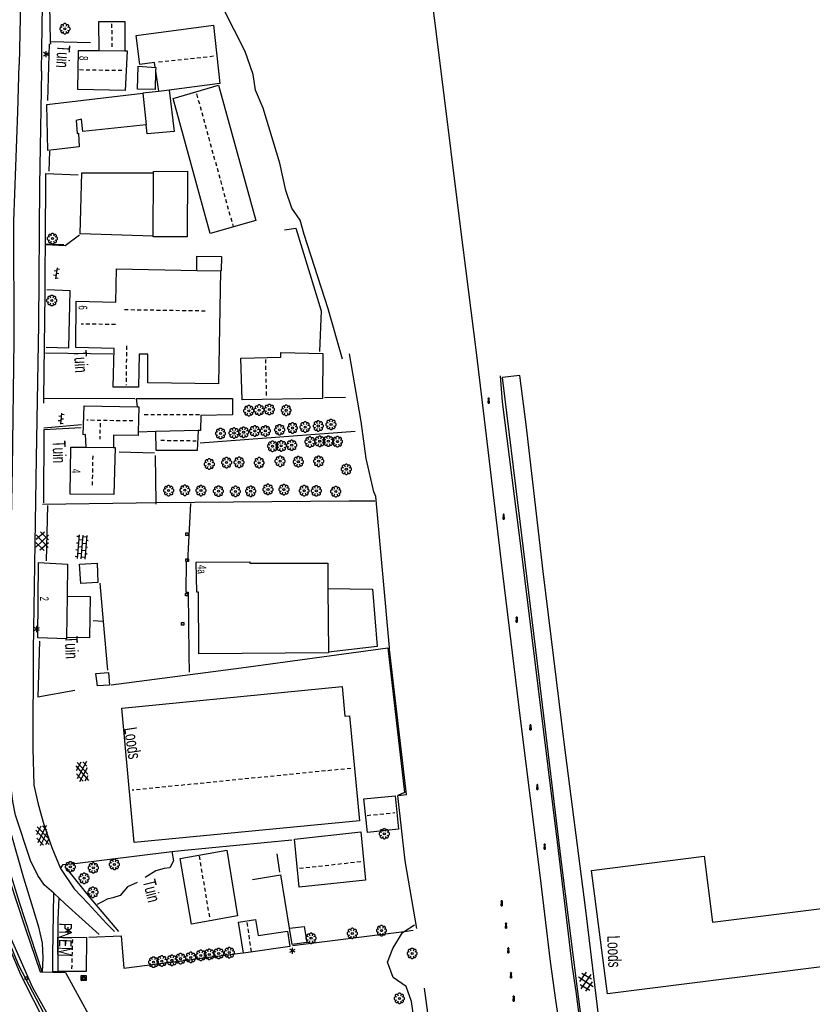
# Model space of a CAD drawing. Extents: x 99796 to 103543, y 406299 to 407646.
# Tile 33 of 85: x 101071 to 101225, y 406804 to 406996. Entities that reach past the tile are written whole.
import ezdxf
from ezdxf.enums import TextEntityAlignment as Align

# ---------------------------------------------------------------- set-up
doc = ezdxf.new("R2010")
doc.units = 0
doc.linetypes.add('Cult-sch', pattern=[4.5, 2.5, -2])
doc.linetypes.add('Noklijn', pattern=[1.25, 0.75, -0.5])
for name, color, linetype in [('1101', 252, 'CONTINUOUS'), ('1103', 252, 'CONTINUOUS'), ('1106', 252, 'CONTINUOUS'), ('1110', 252, 'CONTINUOUS'), ('1206', 252, 'CONTINUOUS'), ('1304', 252, 'CONTINUOUS'), ('1305', 252, 'CONTINUOUS'), ('1401', 252, 'CONTINUOUS'), ('1404', 252, 'CONTINUOUS'), ('1701', 252, 'CONTINUOUS'), ('1901', 252, 'Noklijn'), ('2001', 252, 'CONTINUOUS'), ('2004', 252, 'Hekwerk'), ('2005', 252, 'Raster'), ('2006', 252, 'Heg haag'), ('2010', 252, 'Cult-sch'), ('2701', 252, 'CONTINUOUS'), ('2810', 252, 'CONTINUOUS'), ('2901', 252, 'CONTINUOUS'), ('3001', 252, 'CONTINUOUS'), ('3605', 252, 'CONTINUOUS'), ('4401', 252, 'CONTINUOUS'), ('4404', 252, 'CONTINUOUS'), ('4411', 252, 'CONTINUOUS'), ('4413', 252, 'CONTINUOUS'), ('4501', 252, 'CONTINUOUS'), ('4502', 252, 'CONTINUOUS')]:
    doc.layers.add(name, color=color, linetype=linetype)
doc.linetypes.add('Heg haag', pattern='A,4,-1,[4,dgnlstyle.shx,S=0.004016,R=0,X=0,Y=0],-1', length=6)
doc.linetypes.add('Hekwerk', pattern='A,4,-1,[1,dgnlstyle.shx,S=0.004,R=0,X=0,Y=0],-1', length=6)
doc.linetypes.add('Raster', pattern='A,4,-1,[1,dgnlstyle.shx,S=0.004,R=0,X=0,Y=0],-1', length=6)

# ---------------------------------------------------------------- blocks, each defined once
blk = doc.blocks.new('IMG-KAST', base_point=(97500.879966, 403507.602474))
at = {"layer": '2810'}
for points in [[(97500.379966, 403508.102474, 0), (97501.379966, 403508.102474, 0), (97501.379966, 403507.102474, 0), (97500.379966, 403507.102474, 0)], [(97500.618198, 403507.866454, 0), (97501.129648, 403507.866454, 0), (97501.129648, 403507.789878, 0), (97500.618198, 403507.789878, 0)], [(97500.618198, 403507.709163, 0), (97501.129648, 403507.709163, 0), (97501.129648, 403507.270405, 0), (97500.618198, 403507.270405, 0)]]:
    blk.add_polyline3d(points, close=True, dxfattribs=at)
for points in [[(97500.416612, 403507.165485, 0), (97500.416612, 403508.044589, 0)], [(97500.438212, 403508.066188, 0), (97501.317777, 403508.066188, 0)], [(97501.317777, 403507.143885, 0), (97500.438212, 403507.143885, 0)], [(97501.339377, 403508.044589, 0), (97501.339377, 403507.165485, 0)]]:
    blk.add_polyline3d(points, dxfattribs=at)
blk.add_circle((97500.703094, 403507.568429), 0.035426, dxfattribs=at)
for centre, start, end in [((97500.438212, 403508.044589), 90, 180), ((97500.438212, 403507.165485), 180, 270), ((97501.317777, 403508.044589), 0, 90), ((97501.317777, 403507.165485), 270, 0)]:
    blk.add_arc(centre, 0.0216, start, end, dxfattribs=at)
blk = doc.blocks.new('LICHTMAST', base_point=(106423.199838, 404577.892233))
at = {"layer": '2701'}
for points in [[(106422.680222, 404577.592233, 0), (106423.719453, 404578.192234, 0)], [(106423.719453, 404577.592234, 0), (106422.680222, 404578.192233, 0)], [(106423.199838, 404577.292233, 0), (106423.199838, 404578.492233, 0)]]:
    blk.add_polyline3d(points, dxfattribs=at)
blk = doc.blocks.new('BOOM', base_point=(97503.821083, 403507.602474))
at = {"layer": '2901'}
for points in [[(97503.321083, 403507.852474, 0), (97503.071083, 403507.977474, 0), (97502.821083, 403507.727474, 0), (97502.821083, 403507.477474, 0), (97503.071083, 403507.227474, 0), (97503.321083, 403507.352474, 0)], [(97503.491578, 403508.39797, 0), (97503.202364, 403508.39797, 0), (97503.025588, 403508.221193, 0), (97503.025588, 403507.931979, 0)], [(97503.025588, 403507.27297, 0), (97503.025588, 403506.983756, 0), (97503.202364, 403506.806979, 0), (97503.491578, 403506.806979, 0)], [(97504.071083, 403508.102474, 0), (97504.196083, 403508.352474, 0), (97503.946083, 403508.602474, 0), (97503.696083, 403508.602474, 0), (97503.446083, 403508.352474, 0), (97503.571083, 403508.102474, 0)], [(97503.571083, 403507.102474, 0), (97503.446083, 403506.852474, 0), (97503.696083, 403506.602474, 0), (97503.946083, 403506.602474, 0), (97504.196083, 403506.852474, 0), (97504.071083, 403507.102474, 0)], [(97504.616578, 403507.931979, 0), (97504.616578, 403508.221193, 0), (97504.439801, 403508.39797, 0), (97504.150588, 403508.39797, 0)], [(97504.150588, 403506.806979, 0), (97504.439801, 403506.806979, 0), (97504.616578, 403506.983756, 0), (97504.616578, 403507.27297, 0)], [(97504.321083, 403507.352474, 0), (97504.571083, 403507.227474, 0), (97504.821083, 403507.477474, 0), (97504.821083, 403507.727474, 0), (97504.571083, 403507.977474, 0), (97504.321083, 403507.852474, 0)]]:
    blk.add_polyline3d(points, dxfattribs=at)
blk.add_circle((97503.821083, 403507.602474), 0.2, dxfattribs=at)
blk.add_circle((97503.821083, 403507.602474), 0.2, dxfattribs=at)
blk = doc.blocks.new('GV4', base_point=(106423.199838, 404577.892233))
at = {"layer": '4401'}
for points in [[(106423.199838, 404577.923483, 0), (106423.293588, 404577.985983, 0)], [(106423.199838, 404577.829733, 0), (106423.449838, 404577.985983, 0)], [(106423.199838, 404577.985983, 0), (106423.512338, 404577.798483, 0)], [(106423.262338, 404577.798483, 0), (106423.574838, 404577.985983, 0)], [(106423.324838, 404577.985983, 0), (106423.574838, 404577.829733, 0)], [(106423.481088, 404577.985983, 0), (106423.574838, 404577.923483, 0)], [(106423.199838, 404577.892233, 0), (106423.356088, 404577.798483, 0)], [(106423.418588, 404577.798483, 0), (106423.574838, 404577.892233, 0)]]:
    blk.add_polyline3d(points, dxfattribs=at)
blk = doc.blocks.new('STRAATKOLK', base_point=(97500.879966, 403507.602474))
at = {"layer": '3605'}
blk.add_polyline3d([(97500.629966, 403507.352474, 0), (97500.629966, 403507.852474, 0), (97501.129966, 403507.852474, 0), (97501.129966, 403507.352474, 0)], close=True, dxfattribs=at)
blk = doc.blocks.new('OV4', base_point=(97503.821083, 403507.602474))
at = {"layer": '4404'}
for points in [[(97503.914833, 403507.696224, 0), (97503.914833, 403507.664974, 0)], [(97504.039833, 403507.696224, 0), (97504.039833, 403507.664974, 0)], [(97504.164833, 403507.696224, 0), (97504.164833, 403507.664974, 0)], [(97503.821083, 403507.664974, 0), (97504.258583, 403507.664974, 0)], [(97503.821083, 403507.602474, 0), (97504.258583, 403507.602474, 0)], [(97503.821083, 403507.539974, 0), (97504.258583, 403507.539974, 0)], [(97503.852333, 403507.664974, 0), (97503.852333, 403507.602474, 0)], [(97503.852333, 403507.539974, 0), (97503.852333, 403507.508724, 0)], [(97503.914833, 403507.602474, 0), (97503.914833, 403507.539974, 0)], [(97503.977333, 403507.664974, 0), (97503.977333, 403507.602474, 0)], [(97503.977333, 403507.539974, 0), (97503.977333, 403507.508724, 0)], [(97504.039833, 403507.602474, 0), (97504.039833, 403507.539974, 0)], [(97504.102333, 403507.664974, 0), (97504.102333, 403507.602474, 0)], [(97504.102333, 403507.539974, 0), (97504.102333, 403507.508724, 0)], [(97504.164833, 403507.602474, 0), (97504.164833, 403507.539974, 0)], [(97504.227333, 403507.664974, 0), (97504.227333, 403507.602474, 0)], [(97504.227333, 403507.539974, 0), (97504.227333, 403507.508724, 0)]]:
    blk.add_polyline3d(points, dxfattribs=at)
blk = doc.blocks.new('GV6', base_point=(97503.821083, 403517.176353))
at = {"layer": '4411'}
for points in [[(97503.821083, 403517.145103, 0), (97503.977333, 403517.270103, 0)], [(97503.821083, 403517.207603, 0), (97503.977333, 403517.082603, 0)], [(97503.883583, 403517.082603, 0), (97504.133583, 403517.270103, 0)], [(97503.883583, 403517.270103, 0), (97504.133583, 403517.082603, 0)], [(97504.039833, 403517.270103, 0), (97504.196083, 403517.145103, 0)], [(97504.039833, 403517.082603, 0), (97504.196083, 403517.207603, 0)]]:
    blk.add_polyline3d(points, dxfattribs=at)
blk = doc.blocks.new('OV6', base_point=(97503.821083, 403517.176353))
at = {"layer": '4413'}
for points in [[(97503.821083, 403517.176353, 0), (97504.133583, 403517.176353, 0)], [(97503.852333, 403517.176353, 0), (97503.852333, 403517.207603, 0)], [(97503.914833, 403517.176353, 0), (97503.914833, 403517.145103, 0)], [(97503.977333, 403517.176353, 0), (97503.977333, 403517.207603, 0)], [(97504.039833, 403517.176353, 0), (97504.039833, 403517.145103, 0)], [(97504.102333, 403517.176353, 0), (97504.102333, 403517.207603, 0)]]:
    blk.add_polyline3d(points, dxfattribs=at)
blk = doc.blocks.new('PAALTJE', base_point=(97500.879966, 403507.602474))
at = {"layer": '3001'}
for points in [[(97500.929966, 403508.552474, 0), (97500.979966, 403508.552474, 0), (97500.979966, 403508.502474, 0), (97500.929966, 403508.502474, 0), (97500.979966, 403507.602474, 0), (97500.779966, 403507.602474, 0), (97500.829966, 403508.502474, 0), (97500.779966, 403508.502474, 0), (97500.779966, 403508.552474, 0), (97500.829966, 403508.552474, 0)], [(97500.829966, 403508.552474, 0), (97500.779966, 403508.552474, 0), (97500.779966, 403508.502474, 0), (97500.829966, 403508.502474, 0), (97500.779966, 403507.602474, 0), (97500.979966, 403507.602474, 0), (97500.929966, 403508.502474, 0), (97500.979966, 403508.502474, 0), (97500.979966, 403508.552474, 0), (97500.929966, 403508.552474, 0)]]:
    blk.add_polyline3d(points, dxfattribs=at)
blk.add_arc((97500.879966, 403508.552474), 0.05, 0, 180, dxfattribs=at)
blk.add_arc((97500.879966, 403508.552474), 0.05, 0, 180, dxfattribs=at)

msp = doc.modelspace()

# ---------------------------------------------------------------- linework, layer by layer
at = {"layer": '1101'}
msp.add_polyline3d([(101115.725858, 406763.458166, 2.788197), (101115.021018, 406763.794981, 2.789), (101109.27811, 406767.15482, 2.744), (101105.68097, 406769.483127, 2.738), (101098.259819, 406774.955951, 2.627), (101093.929914, 406778.537817, 2.534), (101090.18786, 406782.023944, 2.462), (101085.755137, 406787.211038, 2.351), (101082.063002, 406792.585887, 2.219), (101079.356951, 406796.98918, 2.108), (101078.073961, 406799.324937, 2.06), (101073.507873, 406807.604023, 1.898), (101067.75164, 406820.575608, 1.537382)], dxfattribs=at)
at = {"layer": '1103'}
for points in [[(101076.406894, 406901.378893, 2.336), (101076.156927, 406890.584864, 2.339)], [(101104.267968, 406901.740991, 1.877), (101103.652922, 406890.457087, 1.874), (101103.407053, 406890.444048, 1.874), (101103.350056, 406884.46384, 1.874), (101103.826893, 406884.482093, 1.874), (101103.955043, 406872.284003, 1.928), (101103.97814, 406868.901067, 1.925)]]:
    msp.add_polyline3d(points, dxfattribs=at)
at = {"layer": '1106'}
msp.add_polyline3d([(101125.516971, 406758.808726, 2.826375), (101125.423891, 406758.841835, 2.825), (101123.078076, 406759.64389, 2.822), (101120.009927, 406760.837101, 2.768), (101117.144061, 406762.13909, 2.777), (101114.665998, 406763.32783, 2.786), (101112.050844, 406764.74791, 2.792), (101109.278856, 406766.34904, 2.75), (101107.061935, 406767.807119, 2.735), (101102.043969, 406771.242954, 2.687), (101095.715819, 406776.145063, 2.576), (101091.356111, 406779.931076, 2.522), (101087.313054, 406784.263961, 2.408), (101082.606149, 406790.443845, 2.261), (101079.042164, 406796.130128, 2.141), (101070.799959, 406811.834835, 1.718), (101067.332109, 406820.421941, 1.499959)], dxfattribs=at)
at = {"layer": '1110'}
for points in [[(101075.231937, 406985.923984, 2.552), (101075.353009, 406994.457134, 2.624), (101075.618995, 407011.749186, 2.648), (101075.756086, 407032.551952, 2.675), (101075.487865, 407042.469048, 2.669), (101075.190959, 407047.466897, 2.672), (101074.279008, 407058.684864, 2.612), (101073.006821, 407070.824095, 2.738), (101071.460081, 407087.236979, 2.759), (101071.308089, 407126.650923, 2.813), (101071.502177, 407142.341845, 3.092), (101071.616171, 407149.333098, 2.984), (101071.92686, 407161.797174, 3.023), (101072.304977, 407178.933882, 2.975), (101072.429029, 407183.705234, 2.965803)], [(101047.674847, 407160.741054, 0.938), (101049.666015, 407157.301121, 1.214), (101060.635877, 407131.960951, 2.606), (101061.351133, 407129.837163, 2.813), (101063.714085, 407121.885159, 2.903), (101065.292863, 407115.476169, 2.861), (101065.98912, 407110.299133, 2.867), (101066.438017, 407095.381953, 2.693), (101068.662015, 407071.480863, 2.759), (101071.431024, 407044.059001, 2.6), (101071.583015, 407040.917092, 2.636), (101071.667952, 407037.055083, 2.66), (101071.682108, 407025.854998, 2.597), (101071.409044, 407011.400126, 2.618), (101070.896072, 406987.182014, 2.402)], [(101077.645553, 406825.864651, 2.607417), (101075.84512, 406827.478074, 2.522), (101074.533073, 406829.316132, 2.513), (101073.112992, 406832.219996, 2.51), (101070.19907, 406841.064953, 2.516), (101069.674922, 406843.714006, 2.441), (101068.850143, 406850.327142, 2.447), (101068.204177, 406855.769046, 2.396), (101068.508906, 406868.125834, 2.366), (101069.192869, 406889.082827, 2.369), (101069.572104, 406908.566095, 2.339), (101069.915948, 406933.445074, 2.336), (101069.876833, 406956.724041, 2.273), (101070.627106, 406977.98986, 2.369), (101070.896072, 406987.182014, 2.402)], [(101075.231937, 406985.923984, 2.552), (101074.85084, 406963.720136, 2.375), (101074.638871, 406936.620884, 2.345), (101074.219031, 406910.565086, 2.336), (101073.606966, 406873.191856, 2.345), (101073.53395, 406854.072176, 2.444), (101073.757095, 406846.884974, 2.381), (101074.562875, 406843.227856, 2.339), (101075.68307, 406839.252971, 2.342), (101077.249182, 406834.787093, 2.429), (101078.965051, 406830.700077, 2.492)], [(101076.162142, 406952.132993, 2.381), (101079.862846, 406951.982864, 2.297), (101082.637814, 406954.069026, 2.237)], [(101076.162887, 406932.159104, 2.381), (101080.547182, 406932.080128, 2.378), (101080.838872, 406943.115183, 2.366), (101076.276881, 406943.336092, 2.42)], [(101089.129878, 406930.838116, 2.342), (101076.042933, 406931.022145, 2.378)], [(101164.555086, 406926.580109, 2.435), (101164.983121, 406921.565868, 1.943), (101168.664826, 406892.472841, 1.946), (101171.969903, 406865.663044, 1.994), (101175.669862, 406835.835017, 1.997), (101178.593842, 406811.457835, 2.003), (101179.306118, 406806.743853, 2.312), (101180.025844, 406801.200994, 2.735)], [(101075.724421, 406922.202893, 3.221224), (101075.706912, 406922.202893, 2.414)], [(101093.445999, 406922.103055, 2.321), (101075.724421, 406922.202893, 3.221224)], [(101075.71697, 406916.477122, 2.42), (101083.042008, 406917.123832, 2.42)], [(101090.390144, 406911.772825, 2.474), (101097.277833, 406911.598109, 2.408)], [(101100.633947, 406833.988019, 2.089909), (101102.454124, 406834.210046, 2.066), (101123.972146, 406836.28913, 2.069)], [(101078.965051, 406830.700077, 2.492), (101079.450084, 406831.479036, 2.492), (101081.215126, 406831.619106, 2.345), (101100.633947, 406833.988019, 2.089909)], [(101078.965051, 406830.700077, 2.492), (101081.61485, 406826.731898, 2.555), (101084.333939, 406823.866032, 2.606), (101087.90016, 406820.008122, 2.606), (101089.464036, 406818.42003, 2.582)], [(101077.48015, 406810.577177, 2.441), (101077.442152, 406813.615151, 2.443772), (101077.439172, 406813.865118, 2.444), (101077.645553, 406825.864651, 2.607417)], [(101078.606678, 406824.959405, 2.618857), (101077.932028, 406825.607978, 2.621), (101077.645553, 406825.864651, 2.607417)], [(101078.606678, 406824.959405, 2.618857), (101078.440157, 406820.699908, 2.522), (101078.399179, 406810.586117, 2.441)], [(101086.470021, 406817.823984, 2.585), (101079.821122, 406823.791899, 2.615), (101078.606678, 406824.959405, 2.618857)], [(101078.399179, 406810.586117, 2.441), (101077.48015, 406810.577177, 2.441)]]:
    msp.add_polyline3d(points, dxfattribs=at)
msp.add_polyline3d([(101164.933948, 406926.27687, 3.32), (101168.377978, 406898.23512, 3.317), (101172.111837, 406867.958941, 3.311), (101176.397038, 406832.459904, 3.314), (101179.611964, 406806.759872, 3.317), (101180.320887, 406801.310145, 3.317), (101183.783171, 406801.617108, 3.317), (101181.178076, 406823.087074, 3.317), (101177.076904, 406854.778864, 3.293), (101172.969026, 406888.531857, 3.29), (101169.622971, 406917.151027, 3.296), (101168.382076, 406926.690005, 3.293)], close=True, dxfattribs=at)
at = {"layer": '1206'}
msp.add_polyline3d([(101066.814968, 406820.232523, 1.552), (101071.18888, 406809.912957, 1.799), (101076.169965, 406800.188832, 2.057)], dxfattribs=at)
at = {"layer": '1304'}
msp.add_polyline3d([(101068.000031, 406890.376248, 2.113047), (101068.014932, 406885.499098, 2.246), (101067.747829, 406880.418919, 2.258), (101066.96291, 406877.301969, 2.225), (101065.197123, 406872.47511, 2.231), (101064.123867, 406868.081875, 2.213), (101064.425988, 406861.327179, 2.192), (101064.703894, 406854.557954, 2.192), (101066.889895, 406845.803149, 2.288), (101071.73083, 406828.89707, 2.44442), (101073.557672, 406822.961213, 2.38909), (101074.686927, 406819.342785, 2.4759), (101075.355015, 406816.1319, 2.4376), (101075.525379, 406813.25222, 2.36368), (101075.383048, 406810.556775, 2.14192)], dxfattribs=at)
at = {"layer": '1305'}
msp.add_polyline3d([(101075.383048, 406810.556775, 2.14192), (101070.970156, 406824.064025, 1.76693), (101068.317673, 406832.691088, 1.55815), (101066.017142, 406839.576948, 1.43066), (101063.917665, 406846.228215, 1.276), (101062.007256, 406852.330117, 1.14642), (101060.577286, 406858.503032, 1.07327), (101059.968475, 406862.028377, 1.11507), (101059.913552, 406864.727711, 1.18613), (101059.92664, 406871.720802, 1.13388), (101059.316723, 406881.825093, 0.713164)], dxfattribs=at)
at = {"layer": '1401'}
for points in [[(101176.03643, 406800.76737, 2.71198), (101175.393818, 406805.077158, 2.396), (101174.36303, 406812.601872, 1.952), (101172.362176, 406829.379834, 1.883), (101168.579144, 406859.37997, 1.859), (101165.069921, 406888.131015, 1.982), (101161.878092, 406914.906912, 1.862), (101159.939823, 406931.123846, 1.946), (101156.822873, 406955.638118, 1.904), (101153.140051, 406985.412874, 1.961), (101149.045957, 407017.978989, 1.976)], [(101148.369072, 406819.013097, 1.184), (101146.076156, 406832.176037, 1.256), (101144.613979, 406844.91504, 1.256), (101146.329848, 406845.106147, 1.796), (101143.037064, 406873.356141, 1.799), (101143.037064, 406873.710044, 1.181), (101140.345914, 406903.111153, 1.181), (101139.967052, 406903.985106, 1.076), (101138.456819, 406910.477914, 1.07), (101137.468127, 406917.694174, 1.046), (101135.193838, 406930.876859, 0.95)], [(101180.757863, 406758.46111, 1.181), (101176.154149, 406758.208163, 1.187), (101151.472984, 406766.866855, 1.193), (101153.023822, 406776.500829, 1.22), (101152.918024, 406781.323962, 1.22), (101152.742935, 406785.055958, 1.187), (101151.259152, 406796.82713, 1.19), (101149.85509, 406807.374917, 1.184)]]:
    msp.add_polyline3d(points, dxfattribs=at)
at = {"layer": '1404'}
for points in [[(101133.837087, 406929.818876, 1.823), (101131.05206, 406939.658858, 1.805), (101126.392839, 406954.105907, 1.865), (101125.625057, 406956.930049, 1.85), (101124.006046, 406959.208064, 1.985), (101122.835932, 406962.687113, 1.997), (101121.631173, 406968.006827, 2.036), (101118.41215, 406978.708841, 2.09), (101116.889996, 406982.222908, 2.171), (101116.432158, 406985.253059, 2.171), (101114.923043, 406989.717074, 2.219), (101110.628156, 406998.19509, 2.357), (101108.071116, 407003.366165, 2.279)], [(101145.859344, 406818.436422, 1.370251), (101147.902665, 406819.718294, 1.23274)], [(101147.580428, 406757.362522, 2.799647), (101146.786941, 406757.463105, 2.822), (101144.996939, 406758.082993, 3.113), (101145.807935, 406762.796976, 3.032), (101148.844046, 406771.364026, 2.684), (101149.861051, 406778.411903, 2.444), (101149.842052, 406786.331125, 2.318), (101147.726087, 406801.645048, 2.318), (101147.321893, 406804.783978, 2.225), (101146.289987, 406807.716154, 2.054), (101143.726987, 406809.480079, 2.033), (101142.641065, 406812.459938, 1.868), (101143.693832, 406815.129854, 1.742), (101145.55089, 406818.243079, 1.391), (101145.859344, 406818.436422, 1.370251)]]:
    msp.add_polyline3d(points, dxfattribs=at)
at = {"layer": '1701'}
for points in [[(101086.455492, 406989.926436, 7.629266), (101086.391044, 406995.575838, 4.950222), (101091.502143, 406995.569878, 5.064222), (101091.446263, 406989.88583, 7.630849)], [(101097.393689, 406986.667924, 6.875953), (101097.229032, 406987.579875, 7.232), (101094.39185, 406987.22411, 7.166), (101093.65089, 406992.845946, 5.027), (101108.762158, 406994.833015, 5.018), (101109.995974, 406983.486899, 5.018), (101100.134013, 406982.206144, 4.516321)], [(101091.446263, 406989.88583, 7.630849), (101091.921983, 406989.882105, 7.631), (101091.556159, 406982.114874, 7.61), (101082.286892, 406982.336157, 7.565), (101082.464961, 406989.958846, 7.628)], [(101082.464961, 406989.958846, 7.628), (101086.455492, 406989.926436, 7.629266)], [(101086.455492, 406989.926436, 7.629266), (101091.446263, 406989.88583, 7.630849)], [(101097.46894, 406985.888966, 4.75564), (101097.363887, 406982.314177, 4.706), (101093.967912, 406982.384958, 4.763), (101094.084141, 406986.853071, 4.763), (101097.490919, 406986.635142, 4.766)], [(101097.490919, 406986.635142, 4.766), (101097.46894, 406985.888966, 4.75564)], [(101097.46894, 406985.888966, 4.75564), (101098.018793, 406982.018762, 4.633252)], [(101094.987897, 406981.676035, 4.800302), (101098.018793, 406982.018762, 4.633252)], [(101100.134013, 406982.206144, 4.516321), (101101.066826, 406974.149086, 4.409), (101095.852164, 406973.719933, 4.562), (101095.656959, 406975.4887, 4.562)], [(101098.018793, 406982.018762, 4.633252), (101100.128052, 406982.25718, 4.517), (101100.134013, 406982.206144, 4.516321)], [(101076.272038, 406979.396902, 5.033), (101094.990877, 406981.623881, 4.952), (101095.656959, 406975.4887, 4.562)], [(101095.656959, 406975.4887, 4.562), (101083.303151, 406974.162125, 3.944), (101083.03493, 406976.586916, 4.283), (101081.963164, 406976.310872, 4.487), (101082.219092, 406973.798909, 4.172), (101082.451177, 406973.839887, 4.145), (101082.570014, 406971.187108, 3.932), (101076.45197, 406970.44205, 4.027), (101076.272038, 406979.396902, 5.033)], [(101103.696135, 406966.46791, 4.904), (101103.608964, 406953.642853, 5.621), (101096.992103, 406953.651049, 5.675), (101096.992848, 406953.773238, 5.668596)], [(101097.06, 406966.127, 5.021), (101097.059158, 406966.358014, 5.009), (101103.696135, 406966.46791, 4.904)], [(101096.992848, 406953.773238, 5.668596), (101082.780121, 406954.215058, 4.601), (101083.122847, 406966.146045, 3.968), (101097.06, 406966.127, 5.021)], [(101096.992848, 406953.773238, 5.668596), (101097.06, 406966.127, 5.021)], [(101097.06, 406966.127, 5.021), (101097.057668, 406966.126301, 4.011559)], [(101096.995, 406953.773, 4.592), (101096.992848, 406953.773238, 5.668596)], [(101105.525253, 406947.122105, 5.484429), (101105.49098, 406949.869879, 4.58), (101110.274998, 406949.860938, 4.517), (101110.220609, 406947.023012, 5.251394)], [(101089.391021, 406931.934841, 5.837), (101081.950871, 406932.099872, 5.852), (101082.003025, 406941.16313, 5.852), (101089.750139, 406940.954887, 11.573), (101089.877171, 406947.452911, 5.897), (101105.525253, 406947.122105, 5.484429)], [(101105.525253, 406947.122105, 5.484429), (101110.130829, 406947.024875, 5.363), (101109.703166, 406925.068014, 5.186), (101095.947904, 406925.217025, 5.282), (101095.93114, 406930.803098, 4.907), (101094.243956, 406930.82396, 4.883), (101094.110964, 406924.359836, 4.583), (101089.18613, 406924.420931, 4.649), (101089.391021, 406931.934841, 5.837)], [(101105.526, 406947.122, 5.354), (101105.525253, 406947.122105, 5.484429)], [(101083.909629, 406912.69707, 7.621679), (101083.823947, 406915.163957, 5.351), (101083.344875, 406915.13788, 5.384), (101083.533002, 406920.735129, 5.141), (101093.931032, 406920.577549, 5.141)], [(101093.931032, 406920.577549, 5.141), (101093.774942, 406922.208108, 4.508), (101112.442, 406922.154092, 4.517), (101112.468822, 406919.009947, 4.307), (101106.296016, 406918.885149, 4.268), (101106.218902, 406915.94217, 4.313), (101105.775965, 406915.931367, 4.38178)], [(101093.931032, 406920.577549, 5.141), (101094.188077, 406920.573824, 5.141), (101094.099, 406915.654, 5.202)], [(101094.099, 406915.654, 5.202), (101094.086004, 406915.010847, 5.21), (101089.242009, 406915.07902, 5.216), (101089.253185, 406912.657582, 7.599451)], [(101097.518859, 406915.735416, 4.410547), (101094.099, 406915.654, 5.202)], [(101105.775965, 406915.931367, 4.38178), (101105.556918, 406912.049987, 4.385), (101097.584052, 406912.092083, 4.391), (101097.518859, 406915.735416, 4.410547)], [(101105.775965, 406915.931367, 4.38178), (101097.518859, 406915.735416, 4.410547)], [(101080.844087, 406903.535091, 7.733), (101080.948023, 406912.719049, 7.634), (101083.909629, 406912.69707, 7.621679)], [(101089.253185, 406912.657582, 7.599451), (101089.601872, 406912.654974, 7.598), (101089.329926, 406903.526895, 7.598), (101080.844087, 406903.535091, 7.733)], [(101083.909629, 406912.69707, 7.621679), (101089.253185, 406912.657582, 7.599451)], [(101074.550954, 406875.574924, 5.603), (101074.675006, 406890.248843, 5.621), (101080.284176, 406889.954172, 5.618), (101080.216376, 406883.70537, 5.091368)], [(101131.117997, 406872.665845, 8.54), (101105.876175, 406872.449033, 8.594), (101105.819923, 406884.50817, 8.597), (101105.492098, 406884.501837, 8.597), (101105.337126, 406890.356131, 8.606), (101115.805937, 406890.393012, 8.6), (101115.791036, 406890.11287, 8.6), (101130.993945, 406890.150868, 8.606), (101131.029335, 406885.166802, 8.587187)], [(101131.028, 406885.167, 5.297), (101131.029335, 406885.166802, 8.587187)], [(101131.029335, 406885.166802, 8.587187), (101131.118, 406872.792, 8.54)], [(101131.029335, 406885.166802, 8.587187), (101139.702929, 406885.084845, 5.24), (101140.598861, 406873.907857, 5.213), (101131.118, 406872.792, 8.54)], [(101080.216376, 406883.70537, 5.091368), (101084.707958, 406883.620061, 5.126), (101084.589122, 406875.586845, 5.135), (101080.129204, 406875.689663, 5.138308)], [(101080.216376, 406883.70537, 5.091368), (101080.129204, 406875.689663, 5.138308)], [(101080.129204, 406875.689663, 5.138308), (101080.125851, 406875.381954, 5.615), (101074.550954, 406875.574924, 5.603)], [(101131.118, 406872.792, 8.54), (101131.117252, 406872.792132, 5.181806)], [(101131.118, 406872.792, 8.54), (101131.117997, 406872.665845, 8.54)]]:
    msp.add_polyline3d(points, dxfattribs=at)
for points in [[(101108.059941, 406954.329051, 4.517), (101100.87013, 406980.610975, 4.523), (101109.696088, 406983.191856, 4.46), (101116.951091, 406956.849955, 4.472)], [(101114.334074, 406921.917908, 4.559), (101114.075167, 406930.040159, 4.487), (101121.843887, 406930.239834, 5.444), (101121.869964, 406931.124963, 5.405), (101130.02686, 406930.952855, 4.328), (101129.994822, 406922.177934, 4.346)], [(101082.917211, 406886.175983, 4.383959), (101082.669852, 406889.932938, 4.377959), (101086.107177, 406890.150868, 4.491959), (101086.239798, 406886.370071, 4.494163)], [(101088.493971, 406866.406985, 4.406), (101086.141077, 406866.262071, 4.475), (101085.854975, 406868.62316, 4.556), (101088.279022, 406868.851893, 4.553)], [(101137.161163, 406839.974933, 6.191), (101093.286184, 406835.726984, 6.179), (101090.869961, 406861.922853, 5.261), (101133.775992, 406866.091825, 5.21), (101134.335158, 406860.326939, 6.26), (101135.253815, 406860.386171, 6.23)], [(101138.04294, 406844.2389, 4.139), (101144.10883, 406844.852828, 3.977), (101144.765971, 406838.360019, 3.98), (101138.735844, 406837.702878, 4.151)], [(101124.488098, 406836.397909, 5.027), (101137.452854, 406837.803088, 4.955), (101138.351021, 406828.442924, 4.58), (101125.40601, 406827.050038, 4.598)], [(101113.390086, 406821.488179, 4.742), (101104.441939, 406819.882952, 4.775), (101102.255938, 406832.62717, 4.775), (101111.312864, 406834.29014, 4.844)], [(101205.893887, 406820.251011, 9.8), (101265.05485, 406827.617027, 9.74), (101265.092103, 406827.117093, 9.74), (101264.50984, 406826.988943, 9.743), (101265.869943, 406816.393845, 9.716), (101185.448004, 406806.300916, 9.719), (101182.344837, 406830.32196, 9.728), (101204.325912, 406833.085008, 9.776)], [(101114.601923, 406814.226099, 4.484), (101113.612858, 406820.252128, 4.478), (101116.948856, 406820.788942, 4.478), (101117.458103, 406817.619838, 5.108), (101123.174933, 406818.493046, 5.108), (101123.586951, 406815.52697, 5.108)], [(101126.428975, 406819.409095, 4.215173), (101126.896126, 406816.289164, 4.212307), (101124.052984, 406815.870814, 4.221173), (101123.55305, 406819.05482, 4.224173)], [(101083.977056, 406817.251034, 5.522595), (101083.96588, 406810.640879, 5.519603), (101078.475175, 406810.668819, 5.516603), (101078.445, 406817.346029, 5.519603)]]:
    msp.add_polyline3d(points, close=True, dxfattribs=at)
at = {"layer": '1901'}
for points in [[(101088.895185, 406995.113157, 7.142), (101088.957024, 406990.532913, 7.139)], [(101098.057164, 406987.694987, 7.223), (101109.136177, 406988.906078, 7.196)], [(101082.669852, 406986.205988, 10.565), (101091.359837, 406986.062937, 10.502)], [(101105.45112, 406981.465184, 6.65), (101112.541837, 406955.69288, 6.734)], [(101107.140911, 406939.204, 13.025), (101091.11285, 406939.446889, 13.034)], [(101089.639125, 406936.569848, 10.262), (101082.960052, 406936.683841, 10.22)], [(101091.799048, 406932.43105, 6.824), (101091.702936, 406924.783029, 6.827)], [(101118.848009, 406929.783859, 7.19), (101119.026078, 406922.326945, 7.19)], [(101106.014011, 406919.012927, 5.657), (101095.19316, 406919.031181, 5.663)], [(101093.050001, 406917.811148, 7.688), (101084.082855, 406917.947866, 7.688)], [(101086.65405, 406917.358153, 7.619), (101086.575074, 406914.247163, 7.622)], [(101098.465083, 406914.051958, 5.15), (101105.381829, 406913.965904, 5.135)], [(101085.21497, 406911.047884, 11.582), (101085.106937, 406904.970073, 11.594)], [(101135.508997, 406850.181856, 11.105), (101092.874912, 406845.926829, 11.099)], [(101138.663945, 406841.034033, 4.931), (101144.070087, 406841.561161, 4.856)], [(101105.927957, 406833.099909, 6.731), (101108.027158, 406820.742004, 6.734)], [(101125.493182, 406830.732115, 7.505), (101137.6909, 406832.08514, 7.463)], [(101115.259064, 406820.172034, 6.263), (101116.049943, 406814.55914, 6.26)], [(101081.25983, 406816.887818, 8.288), (101081.110073, 406811.043956, 8.258)]]:
    msp.add_polyline3d(points, dxfattribs=at)
at = {"layer": '2001'}
for points in [[(101076.877026, 406991.714947, 4.604), (101077.016351, 406991.711222, 3.444155)], [(101077.016351, 406991.711222, 3.444155), (101084.804071, 406991.504096, 4.607)], [(101122.584102, 406955.011152, 3.071), (101124.744026, 406955.350154, 2.837), (101129.690094, 406939.234175, 2.84), (101129.405854, 406931.319051, 2.84)], [(101130.371077, 406922.358983, 3.647), (101134.429035, 406922.430136, 3.554)], [(101086.616052, 406886.265017, 4.157), (101087.270958, 406878.785752, 4.060421)], [(101087.270958, 406878.785752, 4.060421), (101085.296182, 406878.872924, 4.067)], [(101087.270958, 406878.785752, 4.060421), (101088.100953, 406869.304888, 3.938)], [(101074.835939, 406874.969937, 3.158), (101074.537171, 406864.130087, 3.161), (101081.747098, 406865.429841, 3.161)], [(101116.340143, 406828.571819, 4.124), (101121.81185, 406829.468124, 4.142), (101123.504994, 406819.087975, 4.136)]]:
    msp.add_polyline3d(points, dxfattribs=at)
at = {"layer": '2004'}
for points in [[(101077.016351, 406991.711222, 3.444155), (101076.844988, 406998.788156, 2.69)], [(101077.029762, 406991.156899, 3.503229), (101077.016351, 406991.711222, 3.444155)], [(101076.48289, 406980.168038, 3.557), (101076.767875, 406991.210916, 3.503)], [(101076.802147, 406970.338859, 2.51), (101076.6509, 406966.438853, 2.495)], [(101075.994877, 406952.322983, 3.218315), (101076.108871, 406965.992935, 3.218), (101082.404984, 406965.756007, 3.218)], [(101075.724421, 406922.202893, 3.221224), (101075.971035, 406942.54186, 3.219259), (101075.972153, 406947.363876, 3.218794), (101075.994877, 406952.322983, 3.218315)], [(101075.994877, 406952.322983, 3.218315), (101079.621819, 406952.135973, 3.218315)], [(101075.712872, 406921.255924, 3.221315), (101075.724421, 406922.202893, 3.221224)], [(101082.935838, 406916.487925, 3.086), (101075.68605, 406916.053929, 3.209), (101075.661836, 406901.894845, 3.218)], [(101106.119064, 406913.56916, 3.053), (101136.340109, 406915.834882, 2.579)], [(101097.595228, 406901.871376, 3.168253), (101097.455902, 406911.069863, 3.005)], [(101097.595228, 406901.871376, 3.168253), (101093.682183, 406901.834868, 3.179), (101075.452102, 406901.568137, 3.89)], [(101140.139905, 406902.191006, 2.72), (101135.190112, 406902.223043, 3.065), (101097.595228, 406901.871376, 3.168253)], [(101097.598953, 406901.62886, 3.644), (101097.595228, 406901.871376, 3.168253)], [(101088.799817, 406866.459139, 3.341), (101114.158986, 406869.763844, 3.116), (101142.708121, 406873.65491, 3.14), (101145.929007, 406845.489107, 3.143), (101144.621057, 406844.926961, 3.143)], [(101084.450913, 406817.318835, 2.555), (101090.742929, 406817.597114, 2.549), (101091.302095, 406811.273061, 2.603), (101114.446951, 406814.270057, 3.542)], [(101124.144999, 406815.700941, 3.542), (101145.859344, 406818.436422, 1.370251)], [(101145.859344, 406818.436422, 1.370251), (101147.624014, 406818.658821, 3.527)], [(101079.897118, 406810.460575, 2.7799), (101084.41366, 406802.258603, 2.7603), (101087.41997, 406797.245853, 2.7491), (101090.332774, 406792.952083, 2.7519), (101093.394963, 406789.009981, 2.7659), (101096.234006, 406785.85913, 2.7715), (101099.169535, 406782.889329, 2.7855), (101103.221533, 406779.422574, 2.7967), (101107.722802, 406775.893979, 2.7967), (101114.192886, 406771.528311, 2.8023), (101117.900652, 406769.131973, 3.029635)]]:
    msp.add_polyline3d(points, dxfattribs=at)
at = {"layer": '2005'}
msp.add_polyline3d([(101058.798937, 406890.40307, 0.356), (101058.608828, 406876.492641, 0.80179), (101058.43915, 406870.473795, 1.01717), (101058.163127, 406864.463115, 1.03411), (101058.140567, 406861.526281, 1.02685), (101059.158798, 406858.747933, 0.98813), (101061.82795, 406850.292708, 1.15269), (101064.659399, 406841.708365, 1.36081), (101067.495947, 406833.05102, 1.51569), (101070.219643, 406824.667328, 1.76979), (101072.113598, 406818.965176, 1.80367), (101074.970979, 406810.550686, 2.09165), (101079.897118, 406810.460575, 2.7799)], dxfattribs=at)
at = {"layer": '2006'}
for points in [[(101121.101064, 406833.564826, 3.851), (101121.565981, 406829.956882, 3.854)], [(101090.288816, 406818.44499, 3.563), (101084.906889, 406824.7981, 3.572), (101080.040915, 406830.811091, 3.581)]]:
    msp.add_polyline3d(points, dxfattribs=at)
at = {"layer": '2010'}
msp.add_polyline3d([(101100.633947, 406833.988019, 2.089909), (101100.966988, 406832.176037, 2.189), (101100.220067, 406830.795817, 2.279), (101099.153144, 406830.692999, 2.411), (101097.531898, 406830.234044, 2.414), (101093.898995, 406827.983968, 2.432), (101091.997979, 406827.123054, 2.459), (101090.56784, 406825.461947, 2.438), (101089.148132, 406824.950837, 2.453), (101088.016016, 406824.726947, 2.447), (101086.085943, 406823.661141, 2.462)], dxfattribs=at)

# ---------------------------------------------------------------- block references
at = {"layer": '2701'}
for p in [(101076.145006, 406989.210807, 2.729), (101074.327437, 406877.317988, 2.411), (101080.4276, 406818.650998, 6.23), (101124.146862, 406814.677604, 3.047)]:
    msp.add_blockref('LICHTMAST', p, dxfattribs=at)
at = {"layer": '2810'}
msp.add_blockref('IMG-KAST', (101083.452163, 406809.366085, 3.674), dxfattribs=at)
at = {"layer": '2901'}
for p in [(101079.796163, 406994.15613, 3.371), (101077.372117, 406953.320988, 2.486), (101077.242104, 406941.264086, 2.57), (101115.605889, 406919.800826, 2.321), (101117.620898, 406919.924878, 2.291), (101119.618026, 406920.04595, 2.222), (101122.895909, 406919.886135, 2.159), (101114.606021, 406915.606894, 2.297), (101116.770042, 406915.866919, 2.297), (101118.842048, 406915.879958, 2.297), (101121.609939, 406916.090064, 2.297), (101124.12302, 406916.439124, 2.297), (101126.573888, 406916.623153, 2.297), (101129.149181, 406916.832142, 2.174), (101131.629852, 406917.129048, 2.084), (101110.096929, 406915.374063, 2.291), (101112.728847, 406915.472038, 2.297), (101127.517132, 406913.730838, 2.255), (101129.424108, 406913.854145, 2.255), (101131.104959, 406913.882085, 2.255), (101132.889, 406913.79007, 2.255), (101120.236052, 406912.881844, 2.255), (101121.938137, 406912.954115, 2.255), (101123.96395, 406913.097166, 2.255), (101121.707914, 406909.973137, 2.168), (101125.2529, 406909.878888, 2.168), (101129.214002, 406909.973137, 2.168), (101107.901988, 406909.421049, 2.168), (101111.278964, 406909.710877, 2.168), (101113.722009, 406909.763031, 2.168), (101117.636172, 406909.671016, 2.168), (101134.604124, 406908.405163, 2.168), (101099.990962, 406904.26413, 2.261), (101103.151126, 406904.333048, 2.261), (101106.294153, 406904.263012, 2.261), (101109.703166, 406904.146038, 2.261), (101113.017184, 406904.096119, 2.261), (101115.984006, 406904.128902, 2.261), (101119.347943, 406904.48206, 2.261), (101122.45707, 406904.450022, 2.261), (101126.399172, 406904.236935, 2.261), (101128.771065, 406904.207878, 2.264), (101132.555959, 406904.061847, 2.264), (101142.008139, 406837.445088, 3.152), (101089.434979, 406831.480153, 2.879), (101080.860851, 406831.02008, 2.879), (101085.334925, 406830.817051, 2.879), (101083.541942, 406828.790121, 2.879), (101085.254831, 406826.069914, 2.879), (101135.773865, 406818.044894, 3.161), (101141.456051, 406818.595119, 3.161), (101127.738042, 406817.116179, 3.161), (101109.744889, 406814.143025, 2.879), (101111.813916, 406814.321839, 2.879), (101147.425828, 406814.148985, 3.161), (101097.059158, 406812.455096, 2.879), (101098.683012, 406812.671907, 2.879), (101100.646985, 406812.804155, 2.879), (101102.325974, 406813.136824, 2.879), (101104.298142, 406813.380085, 2.879), (101106.282977, 406813.774966, 2.879), (101107.916144, 406813.970171, 2.879), (101144.945902, 406805.396043, 3.161)]:
    msp.add_blockref('BOOM', p, dxfattribs=at)
at = {"layer": '3001'}
for p in [(101162.318049, 406921.293922, 2.408), (101165.249107, 406898.68588, 2.411), (101167.802049, 406878.635995, 2.54), (101170.476062, 406857.662984, 2.537), (101171.798913, 406846.059822, 2.537), (101173.226071, 406834.462993, 2.537), (101164.875833, 406823.417135, 1.736), (101165.696142, 406819.080152, 1.733), (101166.149882, 406814.24994, 1.826), (101166.681854, 406809.43314, 1.826), (101167.220158, 406804.880835, 1.826)]:
    msp.add_blockref('PAALTJE', p, dxfattribs=at)
at = {"layer": '3605'}
for p in [(101103.582887, 406895.765998, 1.85), (101103.591827, 406890.723817, 1.871), (101103.516949, 406883.989983, 1.889), (101102.739853, 406878.305935, 1.889), (101072.290821, 406809.328087, 1.736)]:
    msp.add_blockref('STRAATKOLK', p, dxfattribs=at)
at = {"layer": '4401', "xscale": 10, "yscale": 11.5, "zscale": 10}
for p, rotation in [((101082.906035, 406851.401888, -0.941), 276.529535), ((101075.091866, 406838.922911, -0.941), 278.707369)]:
    msp.add_blockref('GV4', p, dxfattribs=dict(at, rotation=rotation))
at = {"layer": '4404', "xscale": 10.5, "yscale": 12, "zscale": 10.5, "rotation": 265.222205}
msp.add_blockref('OV4', (101083.299053, 406895.56595, -0.941), dxfattribs=at)
at = {"layer": '4411', "xscale": 9.5, "yscale": 13, "zscale": 9.5}
for p, rotation in [((101075.431985, 406896.192916, -0.941), 268.450767), ((101180.896072, 406810.412891, -0.941), 281.52032)]:
    msp.add_blockref('GV6', p, dxfattribs=dict(at, rotation=rotation))
at = {"layer": '4413', "yscale": 16}
for p, xscale, zscale, rotation in [((101078.274009, 406947.641038, -0.941), 7.000000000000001, 7.000000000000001, 262.034016), ((101079.162864, 406919.337027, -0.941), 6.999999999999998, 6.999999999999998, 263.9366)]:
    msp.add_blockref('OV6', p, dxfattribs=dict(at, xscale=xscale, zscale=zscale, rotation=rotation))

# ---------------------------------------------------------------- texts
at = {"layer": '4501', "width": 0.68}
for s, rotation, p in [('Tuin', 266.268614, (101079.515649, 406988.76042, 3.389)), ('Tuin', 273.179864, (101082.968248, 406929.432191, 2.57)), ('Tuin', 271.4321, (101078.76463, 406911.817529, 2.57)), ('Tuin', 272.045396, (101081.161854, 406873.727553, 2.57)), ('Loods', 278.535005, (101093.039943, 406855.11116, 2.57)), ('Tuin', 284.036203, (101096.740273, 406826.371663, 2.879)), ('PNEM', 268.781331, (101079.893021, 406816.80698, 2.879)), ('Loods', 272.12419, (101186.824126, 406814.536043, 2.849))]:
    msp.add_text(s, height=2.5, rotation=rotation, dxfattribs=at).set_placement(p, align=Align.MIDDLE)
at = {"layer": '4502', "width": 0.68}
for s, rotation, p in [('8', 267.239266, (101083.455888, 406988.419928, 3.389)), ('6', 268.905722, (101083.31917, 406939.876043, 2.57)), ('4', 269.830475, (101081.947891, 406908.072867, 2.57)), ('4a', 271.197087, (101106.486005, 406888.925992, 2.57)), ('2', 269.968937, (101075.794084, 406883.206927, 2.57))]:
    msp.add_text(s, height=1.7, rotation=rotation, dxfattribs=at).set_placement(p, align=Align.MIDDLE)

doc.saveas('drawing.dxf')
